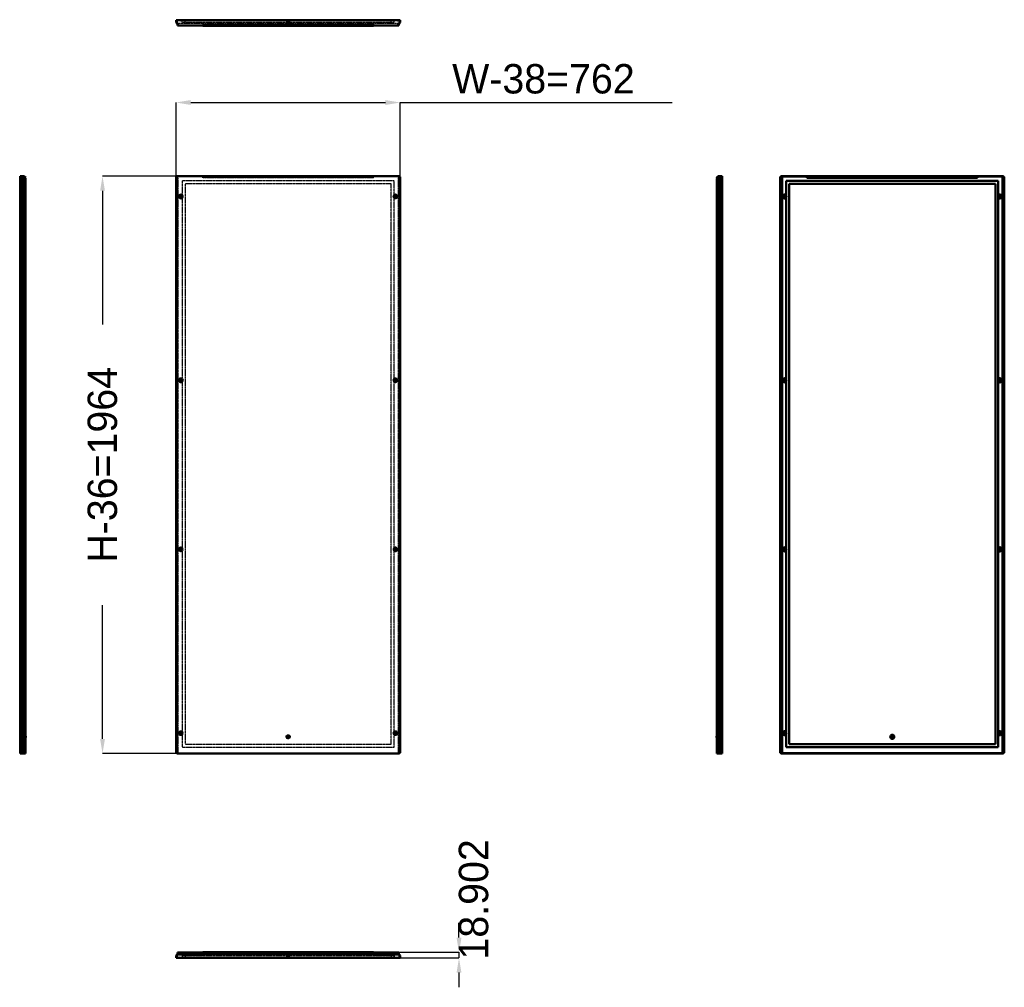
# Model space of a CAD drawing. Header units: millimetres. Extents: x 0 to 3347, y -99 to 3192.
import ezdxf

# ---------------------------------------------------------------- set-up
doc = ezdxf.new("R2010")
doc.units = ezdxf.units.MM
doc.linetypes.add('Center', pattern=[1.5, 0.45, -0.5, 0.05, -0.5])
doc.linetypes.add('Dashed', pattern=[2, 1, -1])
for name, color, linetype, lineweight in [('AM_0', 7, 'Continuous', 50), ('AM_4', 3, 'Continuous', 25), ('AM_5', 3, 'Continuous', 25), ('AM_7', 7, 'Center', 25), ('AM_9', 6, 'Dashed', 25)]:
    doc.layers.add(name, color=color, linetype=linetype, lineweight=lineweight)
doc.dimstyles.new('ISO-25', dxfattribs={"dimtxt": 2.5, "dimasz": 2.5, "dimexe": 1.25, "dimexo": 0.625, "dimtad": 1, "dimtxsty": 'Standard', "dimcen": 2.5, "dimadec": 0, "dimazin": 0, "dimtfac": 1, "dimtmove": 0, "dimatfit": 3, "dimfxl": 1, "dimarcsym": 0})

# ---------------------------------------------------------------- blocks, each defined once
blk = doc.blocks.new('1_SPM2008R5_0__0_in_SPM2008R5_0__1300')
at = {"layer": 'AM_0'}
for p, q in [((536.2, 14.6), (531.4, 9.7)), ((531.4, 9.7), (531.4, 1.4)), ((531.4, 1.4), (1293.4, 1.4)), ((532.9, 9.1), (537.7, 14)), ((532.9, 2.9), (532.9, 9.1)), ((533.9, 2.9), (532.9, 2.9)), ((533.9, 10), (537.2, 13.3)), ((533.9, 10), (533.9, 1.4)), ((536.2, 19.4), (536.2, 14.6)), ((537.7, 19.4), (536.2, 19.4)), ((536.2, 15.8), (537.7, 15.8)), ((622.1, 12.4), (536.2, 12.4)), ((537.7, 14), (537.7, 19.4)), ((622.1, 19.4), (537.9, 19.4)), ((537.9, 15.1), (537.9, 19.4)), ((622.1, 20.3), (622.1, 12.4)), ((1202.6, 20.3), (622.1, 20.3)), ((1202.6, 15.2), (622.1, 15.2)), ((909.9, 20.7), (909.8, 20.3)), ((909.9, 20.7), (914.9, 20.7)), ((915, 20.3), (914.9, 20.7)), ((1202.6, 20.3), (1202.6, 12.4)), ((1286.8, 19.4), (1202.6, 19.4)), ((1288.6, 12.4), (1202.6, 12.4)), ((1286.8, 19.4), (1286.8, 15.1)), ((1287, 14), (1287, 19.4)), ((1287, 19.4), (1288.5, 19.4)), ((1288.5, 15.8), (1287, 15.8)), ((1287, 14), (1291.9, 9.1)), ((1287.6, 13.3), (1290.9, 10)), ((1288.5, 14.6), (1288.5, 19.4)), ((1293.4, 9.7), (1288.5, 14.6)), ((1290.9, 10), (1290.9, 1.4)), ((1291.9, 2.9), (1290.9, 2.9)), ((1291.9, 9.1), (1291.9, 2.9)), ((1293.4, 1.4), (1293.4, 9.7))]:
    blk.add_line(p, q, dxfattribs=at)
for centre, start, end in [((535.4, 15.1), 315, 327.0187), ((535.4, 15.1), 338.4348, 360), ((1289.3, 15.1), 180, 201.5652), ((1289.3, 15.1), 212.9813, 225)]:
    blk.add_arc(centre, 2.5, start, end, dxfattribs=at)
at = {"layer": 'AM_5'}
for p, q in [((916.4, 5.9), (908.4, 5.9)), ((908.4, 5.9), (909.2, 5.9)), ((909.2, 17.9), (909.2, 5.9)), ((915.6, 17.9), (915.6, 5.9)), ((916.4, 5.9), (915.6, 5.9))]:
    blk.add_line(p, q, dxfattribs=at)
at = {"layer": 'AM_7'}
for p, q in [((547.4, -0.2), (547.4, 5.4)), ((905.4, 4.3), (906.6, 4.3)), ((906, 3.7), (906, 4.9)), ((912.4, 2), (912.4, 21.6)), ((918.2, 4.3), (919.4, 4.3)), ((918.8, 3.7), (918.8, 4.9)), ((1277.4, -0.2), (1277.4, 5.1))]:
    blk.add_line(p, q, dxfattribs=at)
at = {"layer": 'AM_9'}
for p, q in [((1290.9, 2.9), (533.9, 2.9)), ((541.5, 4.1), (540.3, 2.9)), ((542.9, 3.4), (540.9, 1.4)), ((542.9, 3.1), (541.2, 1.4)), ((541.5, 4.1), (551.9, 4.1)), ((541.8, 4.1), (542.9, 3.1)), ((542.2, 4.1), (542.9, 3.4)), ((542.9, 3.4), (551.9, 3.4)), ((542.9, 3.1), (551.9, 3.1)), ((1272.9, 7.9), (551.9, 7.9)), ((551.9, 7.9), (551.9, 2.9)), ((551.9, 5.2), (553.6, 5.2)), ((551.9, 3.4), (553.6, 5.2)), ((551.9, 5), (553.4, 5)), ((551.9, 4.8), (553.6, 4.8)), ((551.9, 3.1), (553.6, 4.8)), ((551.9, 4.6), (553.4, 4.6)), ((553.9, 1.4), (551.9, 3.4)), ((553.5, 1.4), (551.9, 3.1)), ((561.9, 7.9), (561.9, 2.9)), ((1202.6, 19.4), (622.1, 19.4)), ((1202.6, 19.2), (622.1, 19.2)), ((1202.6, 14.8), (622.1, 14.8)), ((1202.6, 14.1), (622.1, 14.1)), ((906, 4.9), (918.8, 4.9)), ((906, 3.7), (918.8, 3.7)), ((907.9, 3.7), (907.9, 2.9)), ((909.2, 17.9), (908.4, 17.1)), ((908.4, 17.1), (916.4, 17.1)), ((908.4, 17.1), (908.4, 5.1)), ((908.4, 5.1), (916.4, 5.1)), ((909.8, 20.3), (909.2, 17.9)), ((909.2, 17.9), (915.6, 17.9)), ((915.6, 17.9), (915, 20.3)), ((916.4, 17.1), (915.6, 17.9)), ((916.4, 5.1), (916.4, 17.1)), ((916.9, 2.9), (916.9, 3.7)), ((1262.9, 7.9), (1262.9, 2.9)), ((1271.1, 4.8), (1272.9, 3.1)), ((1271.1, 4.8), (1272.9, 4.8)), ((1272.9, 3.1), (1271.2, 1.4)), ((1271.3, 4.6), (1272.9, 4.6)), ((1272.9, 7.9), (1272.9, 2.9)), ((1272.9, 4.1), (1283.2, 4.1)), ((1272.9, 3.1), (1281.9, 3.1)), ((1281.9, 3.1), (1282.9, 4.1)), ((1283.5, 1.4), (1281.9, 3.1)), ((1284.5, 2.9), (1283.2, 4.1))]:
    blk.add_line(p, q, dxfattribs=at)
for centre, radius, start, end in [((535.4, 15.1), 2.5, 327.0187, 338.4348), ((906, 4.3), 0.6, 90, 270), ((908.2, 5.1), 0.2, 270, 0), ((916.6, 5.1), 0.2, 180, 270), ((918.8, 4.3), 0.6, 270, 90), ((1289.3, 15.1), 2.5, 201.5652, 212.9813)]:
    blk.add_arc(centre, radius, start, end, dxfattribs=at)
blk = doc.blocks.new('2_SPM2008R5_0__0_in_SPM2008R5_0__1300')
at = {"layer": 'AM_0'}
for p, q in [((1.4, 2660), (1.4, 696)), ((15.2, 2660), (1.4, 2660)), ((1.4, 2657.5), (15.8, 2657.5)), ((2.9, 2657.5), (2.9, 2658.5)), ((2.9, 2658.5), (14.1, 2658.5)), ((9.7, 2657.5), (9.7, 698.5)), ((10, 2660), (10, 2658.5)), ((12.4, 2660), (12.4, 2658.5)), ((14.6, 2657.5), (14.6, 698.5)), ((14.8, 2658.2), (15.5, 2657.5)), ((20.3, 2654.9), (15.2, 2660)), ((15.8, 2657.5), (19.4, 2649.8)), ((16, 2657), (19.2, 2653.8)), ((19.2, 2653.8), (20.3, 2654.9)), ((19.4, 2649.8), (19.4, 698.5)), ((20.7, 755.4), (19.4, 755.8)), ((19.4, 750.1), (20.7, 750.5)), ((20.7, 755.4), (20.7, 750.5)), ((1.4, 698.5), (19.4, 698.5)), ((1.4, 696), (19.4, 696)), ((2.9, 697.5), (2.9, 698.5)), ((19.4, 697.5), (2.9, 697.5)), ((10, 696), (10, 697.5)), ((19.4, 697.5), (19.4, 696))]:
    blk.add_line(p, q, dxfattribs=at)
blk.add_arc((14.1, 2657.5), 1, 45, 90, dxfattribs=at)
at = {"layer": 'AM_4'}
for p, q in [((13.3, 697.5), (13.3, 696)), ((15.1, 697.5), (15.1, 696))]:
    blk.add_line(p, q, dxfattribs=at)
at = {"layer": 'AM_5'}
for p, q in [((5.9, 757), (5.9, 756.2)), ((5.9, 757), (5.9, 749)), ((17.9, 756.2), (5.9, 756.2)), ((17.9, 749.7), (5.9, 749.7)), ((5.9, 749), (5.9, 749.7))]:
    blk.add_line(p, q, dxfattribs=at)
at = {"layer": 'AM_7'}
for p, q in [((-0.2, 2590.5), (5.4, 2590.5)), ((-0.2, 1965.5), (5.2, 1965.5)), ((-0.2, 1390.5), (4.8, 1390.5)), ((-0.2, 765.5), (5.1, 765.5)), ((2, 753), (21.6, 753)), ((3.7, 746.6), (4.9, 746.6)), ((4.3, 745.9), (4.3, 747.2))]:
    blk.add_line(p, q, dxfattribs=at)
at = {"layer": 'AM_9'}
for p, q in [((2.9, 2657.5), (2.9, 698.5)), ((9.1, 2657.5), (9.1, 698.5)), ((14, 2657.5), (14, 698.5)), ((15.5, 2657.5), (16, 2657)), ((7.9, 2644), (2.9, 2644)), ((7.9, 2634), (2.9, 2634)), ((7.9, 718), (7.9, 2644)), ((3.4, 2594.9), (1.4, 2597)), ((3.1, 2594.9), (1.4, 2596.6)), ((1.4, 2584), (3.4, 2586)), ((1.4, 2584.3), (3.1, 2586)), ((4.1, 2596.3), (2.9, 2597.6)), ((2.9, 2583.3), (4.1, 2584.6)), ((4.1, 2596), (3.1, 2594.9)), ((3.1, 2594.9), (3.1, 2586)), ((3.1, 2586), (4.1, 2584.9)), ((4.1, 2595.6), (3.4, 2594.9)), ((3.4, 2594.9), (3.4, 2586)), ((3.4, 2586), (4.1, 2585.3)), ((4.1, 2596.3), (4.1, 2584.6)), ((4.8, 2594.8), (4.8, 2586.1)), ((5.2, 2594.8), (5.2, 2586.1)), ((3.4, 1969.9), (1.4, 1972)), ((3.1, 1969.9), (1.4, 1971.6)), ((1.4, 1959), (3.4, 1961)), ((1.4, 1959.3), (3.1, 1961)), ((4.1, 1971.3), (2.9, 1972.6)), ((2.9, 1958.3), (4.1, 1959.6)), ((4.1, 1971), (3.1, 1969.9)), ((3.1, 1969.9), (3.1, 1961)), ((3.1, 1961), (4.1, 1959.9)), ((4.1, 1970.6), (3.4, 1969.9)), ((3.4, 1969.9), (3.4, 1961)), ((3.4, 1961), (4.1, 1960.3)), ((4.1, 1971.3), (4.1, 1959.6)), ((4.6, 1969.5), (4.6, 1961.4)), ((5, 1969.5), (5, 1961.4)), ((3.1, 1394.9), (1.4, 1396.6)), ((1.4, 1384.3), (3.1, 1386)), ((4.1, 1396.3), (2.9, 1397.6)), ((2.9, 1383.3), (4.1, 1384.6)), ((4.1, 1396), (3.1, 1394.9)), ((3.1, 1394.9), (3.1, 1386)), ((3.1, 1386), (4.1, 1384.9)), ((4.1, 1396.3), (4.1, 1384.6)), ((4.6, 1394.5), (4.6, 1386.4)), ((3.1, 769.9), (1.4, 771.6)), ((4.1, 771.3), (2.9, 772.6)), ((4.1, 771), (3.1, 769.9)), ((4.1, 771.3), (4.1, 759.6)), ((1.4, 759.3), (3.1, 761)), ((2.9, 758.3), (4.1, 759.6)), ((3.7, 757.5), (2.9, 757.5)), ((2.9, 748.5), (3.7, 748.5)), ((3.1, 769.9), (3.1, 761)), ((3.1, 761), (4.1, 759.9)), ((3.7, 759.4), (3.7, 746.6)), ((4.8, 769.8), (4.8, 761.1)), ((4.9, 759.4), (4.9, 746.6)), ((17.1, 757), (5.1, 757)), ((5.1, 757), (5.1, 749)), ((5.1, 749), (17.1, 749)), ((17.9, 756.2), (17.1, 757)), ((17.1, 757), (17.1, 749)), ((17.1, 749), (17.9, 749.7)), ((19.4, 755.8), (17.9, 756.2)), ((17.9, 756.2), (17.9, 749.7)), ((17.9, 749.7), (19.4, 750.1)), ((7.9, 728), (2.9, 728)), ((7.9, 718), (2.9, 718))]:
    blk.add_line(p, q, dxfattribs=at)
for points in [[(2.9, 2596), (3.3, 2595.3), (3.7, 2594.8), (4.1, 2594.2)], [(4.1, 2586.7), (3.8, 2586.3), (3.5, 2585.8), (2.9, 2584.9)], [(5.2, 2594.8), (4.9, 2594.4), (4.6, 2593.9), (4.4, 2593.5), (4.1, 2593)], [(4.1, 2593.7), (4.5, 2594.3), (4.8, 2594.8)], [(4.1, 2587.9), (4.4, 2587.4), (4.7, 2586.8), (5.2, 2586.1)], [(4.8, 2586.1), (4.4, 2586.8), (4.1, 2587.2)], [(2.9, 1971), (3.3, 1970.3), (3.7, 1969.8), (4.1, 1969.2)], [(4.1, 1961.7), (3.8, 1961.3), (3.5, 1960.8), (2.9, 1959.9)], [(5, 1969.5), (4.5, 1968.8), (4.3, 1968.4), (4.1, 1968)], [(4.1, 1968.7), (4.4, 1969.1), (4.6, 1969.5)], [(4.1, 1962.9), (4.4, 1962.4), (4.6, 1962), (5, 1961.4)], [(4.6, 1961.4), (4.3, 1962), (4.1, 1962.2)], [(2.9, 1396), (3.3, 1395.3), (3.7, 1394.8), (4.1, 1394.2)], [(4.1, 1386.7), (3.8, 1386.3), (3.5, 1385.8), (2.9, 1384.9)], [(4.1, 1393.7), (4.4, 1394.1), (4.6, 1394.5)], [(4.6, 1386.4), (4.3, 1387), (4.1, 1387.2)], [(2.9, 771), (3.3, 770.3), (3.7, 769.8), (4.1, 769.2)], [(4.1, 761.7), (3.8, 761.3), (3.5, 760.8), (2.9, 759.9)], [(4.1, 768.7), (4.5, 769.3), (4.8, 769.8)], [(4.8, 761.1), (4.4, 761.8), (4.1, 762.2)]]:
    blk.add_lwpolyline(points, dxfattribs=at)
for centre, radius, start, end in [((4.3, 759.4), 0.6, 0, 180), ((4.3, 746.6), 0.6, 180, 0), ((5.1, 757.2), 0.2, 180, 270), ((5.1, 748.8), 0.2, 90, 180)]:
    blk.add_arc(centre, radius, start, end, dxfattribs=at)
blk = doc.blocks.new('3_SPM2008R5_0__0_in_SPM2008R5_0__1300')
at = {"layer": 'AM_0'}
for p, q in [((531.4, 2657.5), (533.9, 2657.5)), ((531.4, 2657.5), (531.4, 698.5)), ((533.9, 2660), (533.9, 2657.5)), ((1290.9, 2660), (533.9, 2660)), ((1290.9, 2660), (1290.9, 2657.5)), ((1290.9, 2657.5), (1293.4, 2657.5)), ((1293.4, 2657.5), (1293.4, 698.5)), ((531.4, 698.5), (533.9, 698.5)), ((533.9, 698.5), (533.9, 696)), ((1290.9, 696), (533.9, 696)), ((1290.9, 698.5), (1290.9, 696)), ((1290.9, 698.5), (1293.4, 698.5))]:
    blk.add_line(p, q, dxfattribs=at)
for centre, radius in [((547.4, 2590.5), 6.49), ((547.4, 2590.5), 4.47), ((1277.4, 2590.5), 6.14), ((1277.4, 2590.5), 4.47), ((547.4, 1965.5), 6.49), ((547.4, 1965.5), 4.47), ((1277.4, 1965.5), 6.14), ((1277.4, 1965.5), 4.47), ((547.4, 1390.5), 6.14), ((547.4, 1390.5), 4.47), ((1277.4, 1390.5), 6.14), ((1277.4, 1390.5), 4.47), ((547.4, 765.5), 6.14), ((1277.4, 765.5), 6.14), ((547.4, 765.5), 4.47), ((1277.4, 765.5), 4.47)]:
    blk.add_circle(centre, radius, dxfattribs=at)
at = {"layer": 'AM_5'}
blk.add_arc((912.4, 753), 3.23, 75, 15, dxfattribs=at)
at = {"layer": 'AM_7'}
for p, q in [((539.9, 2590.5), (554.9, 2590.5)), ((547.4, 2583), (547.4, 2597.9)), ((1269.9, 2590.5), (1284.9, 2590.5)), ((1277.4, 2583), (1277.4, 2597.9)), ((539.9, 1965.5), (554.9, 1965.5)), ((547.4, 1958), (547.4, 1972.9)), ((1269.9, 1965.5), (1284.9, 1965.5)), ((1277.4, 1958), (1277.4, 1972.9)), ((539.9, 1390.5), (554.9, 1390.5)), ((547.4, 1383), (547.4, 1397.9)), ((1269.9, 1390.5), (1284.9, 1390.5)), ((1277.4, 1383), (1277.4, 1397.9)), ((547.4, 758), (547.4, 772.9)), ((1277.4, 758), (1277.4, 772.9)), ((539.9, 765.5), (554.9, 765.5)), ((905, 753), (919.7, 753)), ((912.4, 745.6), (912.4, 760.3)), ((1269.9, 765.5), (1284.9, 765.5))]:
    blk.add_line(p, q, dxfattribs=at)
at = {"layer": 'AM_9'}
for p, q in [((532.9, 2657.5), (532.9, 698.5)), ((1290.9, 2658.5), (533.9, 2658.5)), ((533.9, 2657.5), (537.7, 2657.5)), ((536.2, 2658.5), (536.2, 2660)), ((536.2, 2657.5), (536.2, 698.5)), ((537.7, 2649.8), (536.2, 2649.8)), ((537.7, 2657.5), (537.7, 698.5)), ((622.1, 2653.8), (622.1, 2660)), ((1202.6, 2658.2), (622.1, 2658.2)), ((1202.6, 2654.9), (622.1, 2654.9)), ((1202.6, 2653.8), (622.1, 2653.8)), ((1202.6, 2653.8), (1202.6, 2660)), ((1287, 2657.5), (1290.9, 2657.5)), ((1287, 2657.5), (1287, 698.5)), ((1287, 2649.8), (1288.5, 2649.8)), ((1288.5, 2657.5), (1288.5, 698.5)), ((1288.6, 2660), (1288.6, 2658.5)), ((1291.9, 2657.5), (1291.9, 698.5)), ((1272.9, 2644), (551.9, 2644)), ((551.9, 2644), (551.9, 718)), ((561.9, 2634), (561.9, 728)), ((1262.9, 2634), (561.9, 2634)), ((1262.9, 728), (1262.9, 2634)), ((1272.9, 718), (1272.9, 2644)), ((551.9, 718), (1272.9, 718)), ((561.9, 728), (1262.9, 728)), ((533.9, 698.5), (537.7, 698.5)), ((1290.9, 697.5), (533.9, 697.5)), ((537.2, 697.5), (537.2, 696)), ((537.9, 697.5), (537.9, 696)), ((1286.8, 697.5), (1286.8, 696)), ((1287, 698.5), (1290.9, 698.5)), ((1287.6, 697.5), (1287.6, 696))]:
    blk.add_line(p, q, dxfattribs=at)
for radius in [7, 6.4, 4.5, 4.2, 4, 3.23, 2.48]:
    blk.add_circle((912.4, 753), radius, dxfattribs=at)
for centre, radius, start, end in [((547.4, 2590.5), 7.12, 50.7838, 309.2162), ((547.4, 2590.5), 5.86, 39.8825, 320.1175), ((547.4, 2590.5), 5.17, 29.5855, 330.4145), ((547.4, 2590.5), 6.25, 316.0469, 43.9531), ((1277.4, 2590.5), 6.25, 136.0469, 223.9531), ((1277.4, 2590.5), 7.12, 230.7838, 129.2162), ((1277.4, 2590.5), 5.86, 219.8825, 140.1175), ((1277.4, 2590.5), 5.54, 215.7105, 144.2895), ((547.4, 1965.5), 7.12, 50.7838, 309.2162), ((547.4, 1965.5), 5.86, 39.8825, 320.1175), ((547.4, 1965.5), 5.17, 29.5855, 330.4145), ((547.4, 1965.5), 6.05, 318.085, 41.915), ((1277.4, 1965.5), 6.05, 138.085, 221.915), ((1277.4, 1965.5), 7.12, 230.7838, 129.2162), ((1277.4, 1965.5), 5.86, 219.8825, 140.1175), ((1277.4, 1965.5), 5.54, 215.7105, 144.2895), ((547.4, 1390.5), 7.12, 50.7838, 309.2162), ((547.4, 1390.5), 5.86, 39.8825, 320.1175), ((547.4, 1390.5), 5.54, 35.7105, 324.2895), ((547.4, 1390.5), 6.05, 318.085, 41.915), ((1277.4, 1390.5), 6.05, 138.085, 221.915), ((1277.4, 1390.5), 7.12, 230.7838, 129.2162), ((1277.4, 1390.5), 5.86, 219.8825, 140.1175), ((1277.4, 1390.5), 5.54, 215.7105, 144.2895), ((547.4, 765.5), 7.12, 50.7838, 309.2162), ((547.4, 765.5), 5.86, 39.8825, 320.1175), ((547.4, 765.5), 5.54, 35.7105, 324.2895), ((1277.4, 765.5), 7.12, 230.7838, 129.2162), ((1277.4, 765.5), 5.86, 219.8825, 140.1175), ((1277.4, 765.5), 5.54, 215.7105, 144.2895), ((547.4, 765.5), 6.25, 316.0469, 43.9531), ((1277.4, 765.5), 6.25, 136.0469, 223.9531)]:
    blk.add_arc(centre, radius, start, end, dxfattribs=at)
blk = doc.blocks.new('4_SPM2008R5_0__0_in_SPM2008R5_0__1300')
at = {"layer": 'AM_0'}
for p, q in [((2369.5, 2654.9), (2374.6, 2660)), ((2370.6, 2653.8), (2369.5, 2654.9)), ((2370.4, 2649.8), (2374, 2657.5)), ((2370.4, 2649.8), (2370.4, 698.5)), ((2373.8, 2657), (2370.6, 2653.8)), ((2374, 2657.5), (2388.4, 2657.5)), ((2374.9, 2658.2), (2374.2, 2657.5)), ((2374.6, 2660), (2388.4, 2660)), ((2375.2, 2657.5), (2375.2, 698.5)), ((2386.9, 2658.5), (2375.6, 2658.5)), ((2377.4, 2658.5), (2377.4, 2660)), ((2379.7, 2660), (2379.7, 2658.5)), ((2380, 2657.5), (2380, 698.5)), ((2386.9, 2657.5), (2386.9, 2658.5)), ((2388.4, 2660), (2388.4, 696)), ((2370.4, 755.8), (2369.1, 755.4)), ((2369.1, 750.5), (2369.1, 755.4)), ((2369.1, 750.5), (2370.4, 750.1)), ((2370.4, 698.5), (2388.4, 698.5)), ((2370.4, 697.5), (2370.4, 696)), ((2370.4, 697.5), (2386.9, 697.5)), ((2388.4, 696), (2370.4, 696)), ((2379.7, 696), (2379.7, 697.5)), ((2386.9, 697.5), (2386.9, 698.5))]:
    blk.add_line(p, q, dxfattribs=at)
blk.add_arc((2375.6, 2657.5), 1, 90, 135, dxfattribs=at)
at = {"layer": 'AM_4'}
for p, q in [((2374.7, 697.5), (2374.7, 696)), ((2376.4, 697.5), (2376.4, 696))]:
    blk.add_line(p, q, dxfattribs=at)
at = {"layer": 'AM_5'}
for p, q in [((2371.9, 756.2), (2383.9, 756.2)), ((2371.9, 749.7), (2383.9, 749.7)), ((2383.9, 757), (2383.9, 756.2)), ((2383.9, 757), (2383.9, 749)), ((2383.9, 749), (2383.9, 749.7))]:
    blk.add_line(p, q, dxfattribs=at)
at = {"layer": 'AM_7'}
for p, q in [((2390, 2590.5), (2384.4, 2590.5)), ((2390, 1965.5), (2384.6, 1965.5)), ((2390, 1390.5), (2384.9, 1390.5)), ((2387.8, 753), (2368.2, 753)), ((2390, 765.5), (2384.7, 765.5)), ((2384.9, 746.6), (2386.1, 746.6)), ((2385.5, 745.9), (2385.5, 747.2))]:
    blk.add_line(p, q, dxfattribs=at)
at = {"layer": 'AM_9'}
for p, q in [((2374.2, 2657.5), (2373.8, 2657)), ((2375.8, 2657.5), (2375.8, 698.5)), ((2380.6, 2657.5), (2380.6, 698.5)), ((2386.9, 2657.5), (2386.9, 698.5)), ((2381.9, 2644), (2386.9, 2644)), ((2381.9, 2644), (2381.9, 718)), ((2381.9, 2634), (2386.9, 2634)), ((2384.6, 2586.1), (2384.6, 2594.8)), ((2385, 2586.1), (2385, 2594.8)), ((2386.9, 2597.6), (2385.7, 2596.3)), ((2385.7, 2584.6), (2385.7, 2596.3)), ((2386.7, 2594.9), (2385.7, 2596)), ((2386.3, 2594.9), (2385.7, 2595.6)), ((2385.7, 2584.9), (2386.7, 2586)), ((2385.7, 2585.3), (2386.3, 2586)), ((2385.7, 2584.6), (2386.9, 2583.3)), ((2388.4, 2597), (2386.3, 2594.9)), ((2386.3, 2586), (2386.3, 2594.9)), ((2386.3, 2586), (2388.4, 2584)), ((2388.4, 2596.6), (2386.7, 2594.9)), ((2386.7, 2586), (2386.7, 2594.9)), ((2386.7, 2586), (2388.4, 2584.3)), ((2384.8, 1961.4), (2384.8, 1969.5)), ((2385.2, 1961.4), (2385.2, 1969.5)), ((2386.9, 1972.6), (2385.7, 1971.3)), ((2385.7, 1959.6), (2385.7, 1971.3)), ((2386.7, 1969.9), (2385.7, 1971)), ((2386.3, 1969.9), (2385.7, 1970.6)), ((2385.7, 1959.9), (2386.7, 1961)), ((2385.7, 1960.3), (2386.3, 1961)), ((2385.7, 1959.6), (2386.9, 1958.3)), ((2388.4, 1972), (2386.3, 1969.9)), ((2386.3, 1961), (2386.3, 1969.9)), ((2386.3, 1961), (2388.4, 1959)), ((2388.4, 1971.6), (2386.7, 1969.9)), ((2386.7, 1961), (2386.7, 1969.9)), ((2386.7, 1961), (2388.4, 1959.3)), ((2385.2, 1386.4), (2385.2, 1394.5)), ((2386.9, 1397.6), (2385.7, 1396.3)), ((2385.7, 1384.6), (2385.7, 1396.3)), ((2386.7, 1394.9), (2385.7, 1396)), ((2385.7, 1384.9), (2386.7, 1386)), ((2385.7, 1384.6), (2386.9, 1383.3)), ((2388.4, 1396.6), (2386.7, 1394.9)), ((2386.7, 1386), (2386.7, 1394.9)), ((2386.7, 1386), (2388.4, 1384.3)), ((2386.9, 772.6), (2385.7, 771.3)), ((2385.7, 759.6), (2385.7, 771.3)), ((2386.7, 769.9), (2385.7, 771)), ((2388.4, 771.6), (2386.7, 769.9)), ((2371.9, 756.2), (2370.4, 755.8)), ((2370.4, 750.1), (2371.9, 749.7)), ((2372.7, 757), (2371.9, 756.2)), ((2371.9, 749.7), (2371.9, 756.2)), ((2371.9, 749.7), (2372.7, 749)), ((2372.7, 749), (2372.7, 757)), ((2384.7, 757), (2372.7, 757)), ((2372.7, 749), (2384.7, 749)), ((2384.7, 749), (2384.7, 757)), ((2384.9, 746.6), (2384.9, 759.4)), ((2385, 761.1), (2385, 769.8)), ((2385.7, 759.9), (2386.7, 761)), ((2385.7, 759.6), (2386.9, 758.3)), ((2386.1, 746.6), (2386.1, 759.4)), ((2386.9, 757.5), (2386.1, 757.5)), ((2386.1, 748.5), (2386.9, 748.5)), ((2386.7, 761), (2386.7, 769.9)), ((2386.7, 761), (2388.4, 759.3)), ((2381.9, 728), (2386.9, 728)), ((2381.9, 718), (2386.9, 718))]:
    blk.add_line(p, q, dxfattribs=at)
for points in [[(2384.6, 2594.8), (2384.9, 2594.4), (2385.2, 2593.9), (2385.4, 2593.5), (2385.7, 2593)], [(2385.7, 2587.9), (2385.4, 2587.4), (2385.1, 2586.8), (2384.6, 2586.1)], [(2385.7, 2593.7), (2385.3, 2594.3), (2385, 2594.8)], [(2385, 2586.1), (2385.4, 2586.8), (2385.7, 2587.2)], [(2385.7, 2594.2), (2386, 2594.7), (2386.3, 2595.1), (2386.9, 2596)], [(2386.9, 2584.9), (2386.4, 2585.6), (2386, 2586.1), (2385.7, 2586.7)], [(2384.8, 1969.5), (2385.2, 1968.8), (2385.5, 1968.4), (2385.7, 1968)], [(2385.7, 1962.9), (2385.4, 1962.4), (2385.1, 1962), (2384.8, 1961.4)], [(2385.7, 1968.7), (2385.4, 1969.1), (2385.2, 1969.5)], [(2385.2, 1961.4), (2385.5, 1962), (2385.7, 1962.2)], [(2385.7, 1969.2), (2386, 1969.7), (2386.3, 1970.1), (2386.9, 1971)], [(2386.9, 1959.9), (2386.4, 1960.6), (2386, 1961.1), (2385.7, 1961.7)], [(2385.2, 1394.5), (2385.4, 1394.1), (2385.7, 1393.7)], [(2385.7, 1387.2), (2385.5, 1387), (2385.2, 1386.4)], [(2385.7, 1394.2), (2386, 1394.7), (2386.3, 1395.1), (2386.9, 1396)], [(2386.9, 1384.9), (2386.4, 1385.6), (2386, 1386.1), (2385.7, 1386.7)], [(2385.7, 769.2), (2386, 769.7), (2386.3, 770.1), (2386.9, 771)], [(2385, 769.8), (2385.3, 769.3), (2385.7, 768.7)], [(2385.7, 762.2), (2385.4, 761.8), (2385, 761.1)], [(2386.9, 759.9), (2386.4, 760.6), (2386, 761.1), (2385.7, 761.7)]]:
    blk.add_lwpolyline(points, dxfattribs=at)
for centre, radius, start, end in [((2384.7, 757.2), 0.2, 270, 360), ((2384.7, 748.8), 0.2, 0, 90), ((2385.5, 759.4), 0.6, 360, 180), ((2385.5, 746.6), 0.6, 180, 0)]:
    blk.add_arc(centre, radius, start, end, dxfattribs=at)
blk = doc.blocks.new('5_SPM2008R5_0__0_in_SPM2008R5_0__1300')
at = {"layer": 'AM_0'}
for p, q in [((2585.5, 2657.5), (2591.8, 2657.5)), ((2585.5, 2657.5), (2585.5, 698.5)), ((2588, 2657.5), (2588, 2660)), ((2588, 2660), (3345, 2660)), ((2676.2, 2658.5), (2588, 2658.5)), ((2590.3, 2660), (2590.3, 2658.5)), ((2590.3, 2657.5), (2590.3, 698.5)), ((2591.8, 2649.8), (2590.3, 2649.8)), ((2591.8, 2657.5), (2591.8, 698.5)), ((2676.2, 2653.8), (2676.2, 2660)), ((2676.2, 2654.9), (3256.7, 2654.9)), ((2676.2, 2653.8), (3256.7, 2653.8)), ((3256.7, 2653.8), (3256.7, 2660)), ((3345, 2658.5), (3256.7, 2658.5)), ((3341.1, 2657.5), (3347.5, 2657.5)), ((3341.1, 2657.5), (3341.1, 698.5)), ((3341.1, 2649.8), (3342.6, 2649.8)), ((3342.6, 2657.5), (3342.6, 698.5)), ((3342.7, 2658.5), (3342.7, 2660)), ((3345, 2657.5), (3345, 2660)), ((3347.5, 2657.5), (3347.5, 698.5)), ((2606, 2644), (3327, 2644)), ((2606, 718), (2606, 2644)), ((2616, 2634), (3317, 2634)), ((2616, 728), (2616, 2634)), ((3317, 2634), (3317, 728)), ((3327, 2644), (3327, 718)), ((3327, 718), (2606, 718)), ((3317, 728), (2616, 728)), ((2585.5, 698.5), (2591.8, 698.5)), ((2588, 696), (2588, 698.5)), ((3345, 697.5), (2588, 697.5)), ((3345, 696), (2588, 696)), ((2592, 697.5), (2592, 696)), ((3340.9, 697.5), (3340.9, 696)), ((3341.1, 698.5), (3347.5, 698.5)), ((3345, 696), (3345, 698.5))]:
    blk.add_line(p, q, dxfattribs=at)
for centre, radius in [((2601.5, 2590.5), 4.47), ((3331.5, 2590.5), 4.47), ((2601.5, 1965.5), 4.47), ((3331.5, 1965.5), 4.47), ((2601.5, 1390.5), 4.47), ((3331.5, 1390.5), 4.47), ((2601.5, 765.5), 4.47), ((2966.5, 753), 7), ((2966.5, 753), 4), ((2966.5, 753), 2.48), ((3331.5, 765.5), 4.47)]:
    blk.add_circle(centre, radius, dxfattribs=at)
for centre, radius, start, end in [((2601.5, 2590.5), 7.12, 50.7838, 309.2162), ((2601.5, 2590.5), 5.86, 39.8825, 320.1175), ((2601.5, 2590.5), 5.54, 35.7105, 324.2895), ((3331.5, 2590.5), 7.12, 230.7838, 129.2162), ((3331.5, 2590.5), 5.86, 219.8825, 140.1175), ((3331.5, 2590.5), 5.17, 209.5855, 150.4145), ((2601.5, 1965.5), 7.12, 50.7838, 309.2162), ((2601.5, 1965.5), 5.86, 39.8825, 320.1175), ((2601.5, 1965.5), 5.54, 35.7105, 324.2895), ((3331.5, 1965.5), 7.12, 230.7838, 129.2162), ((3331.5, 1965.5), 5.86, 219.8825, 140.1175), ((3331.5, 1965.5), 5.17, 209.5855, 150.4145), ((2601.5, 1390.5), 7.12, 50.7838, 309.2162), ((2601.5, 1390.5), 5.86, 39.8825, 320.1175), ((2601.5, 1390.5), 5.54, 35.7105, 324.2895), ((3331.5, 1390.5), 7.12, 230.7838, 129.2162), ((3331.5, 1390.5), 5.86, 219.8825, 140.1175), ((3331.5, 1390.5), 5.54, 215.7105, 144.2895), ((2601.5, 765.5), 7.12, 50.7838, 309.2162), ((2601.5, 765.5), 5.86, 39.8825, 320.1175), ((2601.5, 765.5), 5.54, 35.7105, 324.2895), ((3331.5, 765.5), 7.12, 230.7838, 129.2162), ((3331.5, 765.5), 5.86, 219.8825, 140.1175), ((3331.5, 765.5), 5.54, 215.7105, 144.2895)]:
    blk.add_arc(centre, radius, start, end, dxfattribs=at)
at = {"layer": 'AM_4'}
for p, q in [((2591.3, 697.5), (2591.3, 696)), ((3341.7, 697.5), (3341.7, 696))]:
    blk.add_line(p, q, dxfattribs=at)
for radius in [6.4, 4.2]:
    blk.add_circle((2966.5, 753), radius, dxfattribs=at)
at = {"layer": 'AM_5'}
blk.add_arc((2966.5, 753), 3.23, 75, 15, dxfattribs=at)
at = {"layer": 'AM_7'}
for p, q in [((2594, 2590.5), (2608.9, 2590.5)), ((2601.5, 2583), (2601.5, 2597.9)), ((3324, 2590.5), (3338.9, 2590.5)), ((3331.5, 2583), (3331.5, 2597.9)), ((2594, 1965.5), (2608.9, 1965.5)), ((2601.5, 1958), (2601.5, 1972.9)), ((3324, 1965.5), (3338.9, 1965.5)), ((3331.5, 1958), (3331.5, 1972.9)), ((2594, 1390.5), (2608.9, 1390.5)), ((2601.5, 1383), (2601.5, 1397.9)), ((3324, 1390.5), (3338.9, 1390.5)), ((3331.5, 1383), (3331.5, 1397.9)), ((2601.5, 758), (2601.5, 772.9)), ((3331.5, 758), (3331.5, 772.9)), ((2594, 765.5), (2608.9, 765.5)), ((2959.1, 753), (2973.8, 753)), ((2966.5, 745.6), (2966.5, 760.3)), ((3324, 765.5), (3338.9, 765.5))]:
    blk.add_line(p, q, dxfattribs=at)
at = {"layer": 'AM_9'}
for p, q in [((2587, 2657.5), (2587, 698.5)), ((2676.2, 2658.5), (3256.7, 2658.5)), ((2676.2, 2658.2), (3256.7, 2658.2)), ((3346, 2657.5), (3346, 698.5))]:
    blk.add_line(p, q, dxfattribs=at)
for centre, radius in [((2601.5, 2590.5), 6.14), ((3331.5, 2590.5), 6.49), ((2601.5, 1965.5), 6.14), ((3331.5, 1965.5), 6.49), ((2601.5, 1390.5), 6.14), ((3331.5, 1390.5), 6.14), ((2601.5, 765.5), 6.14), ((3331.5, 765.5), 6.14), ((2966.5, 753), 4.5)]:
    blk.add_circle(centre, radius, dxfattribs=at)
for centre, radius, start, end in [((2601.5, 2590.5), 6.25, 316.0469, 43.9531), ((3331.5, 2590.5), 6.25, 136.0469, 223.9531), ((2601.5, 1965.5), 6.05, 318.085, 41.915), ((3331.5, 1965.5), 6.05, 138.085, 221.915), ((2601.5, 1390.5), 6.05, 318.085, 41.915), ((3331.5, 1390.5), 6.05, 138.085, 221.915), ((2601.5, 765.5), 6.25, 316.0469, 43.9531), ((3331.5, 765.5), 6.25, 136.0469, 223.9531)]:
    blk.add_arc(centre, radius, start, end, dxfattribs=at)
blk = doc.blocks.new('6_SPM2008R5_0__0_in_SPM2008R5_0__1300')
at = {"layer": 'AM_0'}
for p, q in [((531.4, 3190), (1293.4, 3190)), ((531.4, 3181.6), (531.4, 3190)), ((536.2, 3176.7), (531.4, 3181.6)), ((533.9, 3188.5), (532.9, 3188.5)), ((532.9, 3188.5), (532.9, 3182.2)), ((532.9, 3182.2), (537.5, 3177.6)), ((533.9, 3190), (533.9, 3181.3)), ((533.9, 3181.3), (537.2, 3178)), ((1287.3, 3177.6), (1291.9, 3182.2)), ((1287.6, 3178), (1290.9, 3181.3)), ((1293.4, 3181.6), (1288.5, 3176.7)), ((1290.9, 3190), (1290.9, 3181.3)), ((1291.9, 3188.5), (1290.9, 3188.5)), ((1291.9, 3182.2), (1291.9, 3188.5)), ((1293.4, 3190), (1293.4, 3181.6)), ((536.2, 3172), (536.2, 3176.7)), ((537.7, 3172), (536.2, 3172)), ((537.7, 3177.1), (537.7, 3172)), ((537.9, 3176.2), (537.9, 3172)), ((1286.8, 3172), (537.9, 3172)), ((622.1, 3172), (622.1, 3171.1)), ((909.8, 3171.1), (622.1, 3171.1)), ((909.5, 3172), (909.9, 3170.7)), ((914.9, 3170.7), (909.9, 3170.7)), ((914.9, 3170.7), (915.2, 3172)), ((1202.6, 3171.1), (915, 3171.1)), ((1202.6, 3172), (1202.6, 3171.1)), ((1286.8, 3172), (1286.8, 3176.2)), ((1287, 3172), (1287, 3177.1)), ((1288.5, 3172), (1287, 3172)), ((1288.5, 3176.7), (1288.5, 3172))]:
    blk.add_line(p, q, dxfattribs=at)
for centre, start, end in [((535.4, 3176.2), 360, 45), ((1289.3, 3176.2), 135, 180)]:
    blk.add_arc(centre, 2.5, start, end, dxfattribs=at)
at = {"layer": 'AM_5'}
for p, q in [((908.4, 3185.5), (909.2, 3185.5)), ((908.4, 3185.5), (916.4, 3185.5)), ((909.2, 3173.5), (909.2, 3185.5)), ((915.6, 3173.5), (915.6, 3185.5)), ((916.4, 3185.5), (915.6, 3185.5))]:
    blk.add_line(p, q, dxfattribs=at)
at = {"layer": 'AM_7'}
for p, q in [((547.4, 3191.6), (547.4, 3185.9)), ((905.4, 3187.1), (906.6, 3187.1)), ((906, 3186.4), (906, 3187.7)), ((912.4, 3189.4), (912.4, 3169.8)), ((918.2, 3187.1), (919.4, 3187.1)), ((918.8, 3186.4), (918.8, 3187.7)), ((1277.4, 3191.6), (1277.4, 3186.3))]:
    blk.add_line(p, q, dxfattribs=at)
at = {"layer": 'AM_9'}
for p, q in [((1290.9, 3188.5), (533.9, 3188.5)), ((540.3, 3188.5), (541.5, 3187.2)), ((540.9, 3190), (542.9, 3187.9)), ((541.2, 3190), (542.9, 3188.3)), ((551.9, 3187.2), (541.5, 3187.2)), ((542.9, 3188.3), (541.8, 3187.2)), ((542.9, 3187.9), (542.2, 3187.2)), ((551.9, 3188.3), (542.9, 3188.3)), ((551.9, 3187.9), (542.9, 3187.9)), ((551.9, 3187.9), (553.9, 3190)), ((551.9, 3188.3), (553.5, 3190)), ((551.9, 3183.5), (551.9, 3188.5)), ((553.6, 3186.5), (551.9, 3188.3)), ((553.6, 3186.2), (551.9, 3187.9)), ((553.4, 3186.7), (551.9, 3186.7)), ((553.6, 3186.5), (551.9, 3186.5)), ((553.4, 3186.4), (551.9, 3186.4)), ((553.6, 3186.2), (551.9, 3186.2)), ((551.9, 3183.5), (1272.9, 3183.5)), ((561.9, 3183.5), (561.9, 3188.5)), ((918.8, 3187.7), (906, 3187.7)), ((918.8, 3186.5), (906, 3186.5)), ((907.9, 3188.5), (907.9, 3187.7)), ((908.4, 3186.3), (908.4, 3174.2)), ((916.4, 3186.3), (908.4, 3186.3)), ((916.4, 3174.2), (916.4, 3186.3)), ((916.9, 3187.7), (916.9, 3188.5)), ((1262.9, 3183.5), (1262.9, 3188.5)), ((1272.9, 3188.3), (1271.1, 3186.5)), ((1272.9, 3186.5), (1271.1, 3186.5)), ((1271.2, 3190), (1272.9, 3188.3)), ((1272.9, 3186.7), (1271.3, 3186.7)), ((1272.9, 3183.5), (1272.9, 3188.5)), ((1281.9, 3188.3), (1272.9, 3188.3)), ((1283.2, 3187.2), (1272.9, 3187.2)), ((1281.9, 3188.3), (1283.5, 3190)), ((1282.9, 3187.2), (1281.9, 3188.3)), ((1283.2, 3187.2), (1284.5, 3188.5)), ((622.1, 3179), (536.2, 3179)), ((536.2, 3175.6), (537.7, 3175.6)), ((537.5, 3177.6), (537.7, 3177.4)), ((537.7, 3177.4), (537.7, 3177.1)), ((622.1, 3179), (622.1, 3172)), ((1202.6, 3177.2), (622.1, 3177.2)), ((1202.6, 3176.5), (622.1, 3176.5)), ((1202.6, 3176.2), (622.1, 3176.2)), ((1202.6, 3172.1), (622.1, 3172.1)), ((908.4, 3174.2), (909.2, 3173.5)), ((916.4, 3174.2), (908.4, 3174.2)), ((909.2, 3173.5), (909.5, 3172)), ((915.6, 3173.5), (909.2, 3173.5)), ((915, 3171.1), (909.8, 3171.1)), ((915.2, 3172), (915.6, 3173.5)), ((915.6, 3173.5), (916.4, 3174.2)), ((1288.6, 3179), (1202.6, 3179)), ((1202.6, 3179), (1202.6, 3172)), ((1287, 3177.4), (1287.3, 3177.6)), ((1287, 3177.1), (1287, 3177.4)), ((1288.5, 3175.6), (1287, 3175.6))]:
    blk.add_line(p, q, dxfattribs=at)
for centre, radius, start, end in [((906, 3187.1), 0.6, 90, 270), ((908.2, 3186.3), 0.2, 0, 90), ((916.6, 3186.3), 0.2, 90, 180), ((918.8, 3187.1), 0.6, 270, 90)]:
    blk.add_arc(centre, radius, start, end, dxfattribs=at)
blk = doc.blocks.new('*D7')
at = {"layer": 'AM_5', "color": 0, "lineweight": -2}
for p, q in [((1493.4, 70.3), (1493.4, 120.3)), ((1202.6, 20.3), (1493.4, 20.3)), ((1202.6, 1.4), (1493.4, 1.4)), ((1493.4, 20.3), (1493.4, 1.4)), ((1493.4, -48.6), (1493.4, -98.6))]:
    blk.add_line(p, q, dxfattribs=at)
at = {"layer": 'AM_5', "color": 0}
for points in [[(1485.1, 70.3), (1501.7, 70.3), (1493.4, 20.3)], [(1501.7, -48.6), (1485.1, -48.6), (1493.4, 1.4)]]:
    blk.add_solid(points, dxfattribs=at)
at = {"layer": 'Defpoints', "color": 0}
for p in [(1202.6, 20.3), (1202.6, 1.4), (1493.4, 1.4)]:
    blk.add_point(p, dxfattribs=at)
at = {"layer": 'AM_5', "color": 0, "insert": (1543.4, 200.3), "char_height": 100, "attachment_point": 5, "rotation": 90}
blk.add_mtext('18.902', dxfattribs=at)
blk = doc.blocks.new('*D8')
at = {"layer": 'AM_5', "color": 0, "lineweight": -2}
for p, q in [((531.4, 2657), (531.4, 2910)), ((581.4, 2910), (1243.4, 2910)), ((1293.4, 2657), (1293.4, 2910)), ((1293.4, 2910), (2217.7, 2910))]:
    blk.add_line(p, q, dxfattribs=at)
at = {"layer": 'AM_5', "color": 0}
for points in [[(581.4, 2918.3), (581.4, 2901.6), (531.4, 2910)], [(1243.4, 2901.6), (1243.4, 2918.3), (1293.4, 2910)]]:
    blk.add_solid(points, dxfattribs=at)
at = {"layer": 'Defpoints', "color": 0}
for p in [(1293.4, 2860), (531.4, 2657), (1293.4, 2657)]:
    blk.add_point(p, dxfattribs=at)
at = {"layer": 'AM_5', "color": 0, "insert": (1780.5, 2990), "char_height": 100, "attachment_point": 5}
blk.add_mtext('W-38=762', dxfattribs=at)
blk = doc.blocks.new('*D9')
at = {"layer": 'AM_5', "color": 0, "lineweight": -2}
for p, q in [((533.9, 2660), (281.4, 2660)), ((281.4, 2610), (281.4, 2155.6)), ((281.4, 746), (281.4, 1200.3)), ((533.9, 696), (281.4, 696))]:
    blk.add_line(p, q, dxfattribs=at)
at = {"layer": 'AM_5', "color": 0}
for points in [[(289.7, 2610), (273.1, 2610), (281.4, 2660)], [(273.1, 746), (289.7, 746), (281.4, 696)]]:
    blk.add_solid(points, dxfattribs=at)
at = {"layer": 'Defpoints', "color": 0}
for p in [(533.9, 2660), (331.4, 696), (533.9, 696)]:
    blk.add_point(p, dxfattribs=at)
at = {"layer": 'AM_5', "color": 0, "insert": (281.4, 1678), "char_height": 100, "attachment_point": 5, "rotation": 90}
blk.add_mtext('H-36=1964', dxfattribs=at)

msp = doc.modelspace()

# ---------------------------------------------------------------- block references
for name in ['6_SPM2008R5_0__0_in_SPM2008R5_0__1300', '2_SPM2008R5_0__0_in_SPM2008R5_0__1300', '3_SPM2008R5_0__0_in_SPM2008R5_0__1300', '4_SPM2008R5_0__0_in_SPM2008R5_0__1300', '5_SPM2008R5_0__0_in_SPM2008R5_0__1300', '1_SPM2008R5_0__0_in_SPM2008R5_0__1300']:
    msp.add_blockref(name, (0, 0))

# ---------------------------------------------------------------- dimensions: what is measured, and where the dimension line sits
at = {"layer": 'AM_5'}
dim = msp.add_linear_dim(base=(1293.384, 2909.963), p1=(531.384, 2656.963), p2=(1293.384, 2656.963), text='W-38=762', dimstyle='ISO-25', override={"dimtxt": 100, "dimasz": 50, "dimexe": 0, "dimexo": 0, "dimgap": 30}, dxfattribs=at)
dim.commit()
dim.dimension.update_dxf_attribs({"geometry": '*D8', "text_midpoint": (1780.527, 2909.963), "dimtype": 160})
for base, p1, p2, text, picture, middle in [((281.384, 695.963), (533.884, 2659.963), (533.884, 695.963), 'H-36=1964', '*D9', (281.384, 1677.963)), ((1493.384, 1.361), (1202.634, 20.263), (1202.634, 1.361), '18.902', '*D7', (1543.384, 200.263))]:
    dim = msp.add_linear_dim(base=base, p1=p1, p2=p2, angle=90, text=text, dimstyle='ISO-25', override={"dimtxt": 100, "dimasz": 50, "dimexe": 0, "dimexo": 0, "dimgap": 30}, dxfattribs=at)
    dim.commit()
    dim.dimension.update_dxf_attribs({"geometry": picture, "text_midpoint": middle, "dimtype": 160, "text_rotation": 90})

doc.saveas('drawing.dxf')
